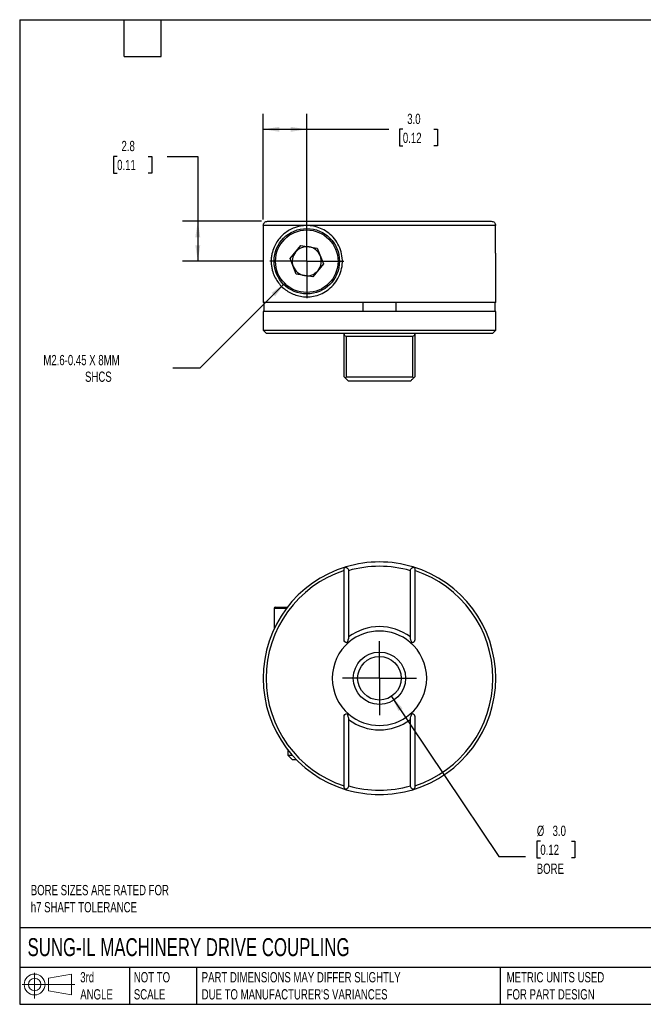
# Model space of a CAD drawing. Header units: millimetres. Extents: x 2.1 to 91, y 2.1 to 69.8.
# Tile 1 of 2: x 2.1 to 45, y 2.1 to 69.8. Entities that reach past the tile are written whole.
import ezdxf

# ---------------------------------------------------------------- set-up
doc = ezdxf.new("R2010")
doc.units = ezdxf.units.MM
doc.header["$LTSCALE"] = 0.333333
doc.linetypes.add('SLD-Center', pattern=[19.05, 15.24, -1.27, 1.27, -1.27])
doc.linetypes.add('SLD-Solid', pattern=[0])
doc.layers.add('CENTER', color=40, linetype='SLD-Center')
doc.layers.add('SLD-DEFPOINTS', color=7, linetype='Continuous')
doc.layers.add('DIMENSIONS', color=140, linetype='SLD-Solid', lineweight=25)
doc.layers.add('TEXT', color=140, linetype='SLD-Solid', lineweight=25)
doc.styles.add('SLDTEXTSTYLE0', font='TXT', dxfattribs={"width": 0.7})
doc.dimstyles.new('SLDDIMSTYLE0', dxfattribs={"dimtxt": 0.719336, "dimasz": 1.100667, "dimexe": 0, "dimexo": 0.0625, "dimgap": 0.179834, "dimtad": 0, "dimtih": 1, "dimtoh": 1, "dimdec": 1, "dimrnd": 1e-09, "dimzin": 4, "dimdsep": 46, "dimtxsty": 'SLDTEXTSTYLE0', "dimsah": 1, "dimcen": 0, "dimadec": 0, "dimazin": 1, "dimtfac": 1, "dimtdec": 1, "dimtofl": 0, "dimtmove": 0, "dimatfit": 3, "dimfxl": 0, "dimfrac": 2, "dimtolj": 1, "dimtzin": 12, "dimarcsym": 0})
doc.dimstyles.new('SLDDIMSTYLE2', dxfattribs={"dimtxt": 0.719336, "dimasz": 1.100667, "dimexe": 0, "dimexo": 0.0625, "dimgap": 0.179834, "dimtad": 0, "dimtih": 1, "dimtoh": 1, "dimdec": 1, "dimrnd": 1e-09, "dimzin": 4, "dimdsep": 46, "dimtxsty": 'SLDTEXTSTYLE0', "dimsah": 1, "dimcen": 0.09, "dimadec": 0, "dimazin": 1, "dimtfac": 1, "dimtdec": 1, "dimtofl": 0, "dimtmove": 0, "dimatfit": 3, "dimfxl": 0, "dimfrac": 2, "dimtolj": 1, "dimtzin": 12, "dimarcsym": 0})
doc.dimstyles.new('SLDDIMSTYLE3', dxfattribs={"dimtxt": 0.719336, "dimasz": 1.100667, "dimexe": 0, "dimexo": 0.0625, "dimgap": 0.179834, "dimtad": 0, "dimtih": 1, "dimtoh": 1, "dimdec": 1, "dimrnd": 1e-09, "dimzin": 12, "dimdsep": 46, "dimtxsty": 'SLDTEXTSTYLE0', "dimsah": 1, "dimcen": 0.09, "dimadec": 0, "dimazin": 3, "dimtfac": 1, "dimtdec": 1, "dimtofl": 0, "dimtmove": 0, "dimatfit": 3, "dimfxl": 0, "dimfrac": 2, "dimtolj": 1, "dimtzin": 12, "dimarcsym": 0})
doc.dimstyles.new('SLDDIMSTYLE4', dxfattribs={"dimtxt": 0.719336, "dimasz": 1.100667, "dimexe": 0, "dimexo": 0.0625, "dimgap": 0.179834, "dimtad": 0, "dimtih": 1, "dimtoh": 1, "dimdec": 1, "dimrnd": 1e-09, "dimzin": 12, "dimdsep": 46, "dimtxsty": 'SLDTEXTSTYLE0', "dimsah": 1, "dimcen": 0, "dimadec": 0, "dimazin": 3, "dimtfac": 1, "dimtdec": 1, "dimtofl": 0, "dimtmove": 0, "dimatfit": 3, "dimfxl": 0, "dimfrac": 2, "dimtolj": 1, "dimtzin": 12, "dimarcsym": 0})

# ---------------------------------------------------------------- blocks, each defined once
blk = doc.blocks.new('Block11')
at = {"color": 7, "linetype": 'SLD-Solid', "lineweight": 18}
for p, q in [((0.863, 1.77), (0.863, 0)), ((1.827, 1.389), (3.392, 1.677)), ((1.827, 0.532), (1.827, 1.389)), ((3.392, 1.677), (3.392, 0.244)), ((0, 0.961), (3.625, 0.961)), ((1.827, 0.532), (3.392, 0.244))]:
    blk.add_line(p, q, dxfattribs=at)
for radius in [0.717, 0.429]:
    blk.add_circle((0.863, 0.961), radius, dxfattribs=at)
blk = doc.blocks.new('Block12')
at = {"layer": 'SLD-DEFPOINTS'}
blk.add_blockref('Block11', (0, 0), dxfattribs=at)
blk = doc.blocks.new('_D')
at = {"layer": 'DIMENSIONS'}
for p, q in [((27.703, 23.301), (35.072, 12.289)), ((37.937, 13.334), (37.695, 13.334)), ((37.695, 13.334), (37.695, 12.191)), ((40.074, 13.334), (40.316, 13.334)), ((40.316, 13.334), (40.316, 12.191)), ((35.072, 12.289), (36.924, 12.289)), ((37.695, 12.191), (37.937, 12.191)), ((40.316, 12.191), (40.074, 12.191))]:
    blk.add_line(p, q, dxfattribs=at)
blk.add_solid([(27.703, 23.301), (28.174, 22.292), (28.455, 22.48)], dxfattribs=at)
at = {"layer": 'DIMENSIONS', "char_height": 0.7056, "attachment_point": 1, "style": 'SLDTEXTSTYLE0'}
for s, insert in [('%%c', (37.693, 14.404)), ('3.0', (38.779, 14.404)), ('0.12', (37.937, 13.1)), ('BORE', (37.688, 11.796))]:
    blk.add_mtext(s, dxfattribs=dict(at, insert=insert))
blk = doc.blocks.new('SW_CENTERMARKSYMBOL_0')
at = {"layer": 'CENTER', "color": 0}
for q in [(0, 2.54), (-2.54, 0), (0, -2.54), (2.54, 0)]:
    blk.add_line((0, 0), q, dxfattribs=at)
blk = doc.blocks.new('_D_5')
at = {"layer": 'DIMENSIONS'}
for p, q in [((8.82, 60.442), (8.579, 60.442)), ((8.579, 60.442), (8.579, 59.298)), ((10.958, 60.442), (11.199, 60.442)), ((11.199, 60.442), (11.199, 59.298)), ((12.255, 60.442), (14.372, 60.442)), ((14.372, 60.442), (14.372, 55.984)), ((8.579, 59.298), (8.82, 59.298)), ((11.199, 59.298), (10.958, 59.298)), ((18.753, 55.984), (13.313, 55.984)), ((14.372, 55.984), (14.372, 53.234)), ((18.905, 53.234), (13.313, 53.234))]:
    blk.add_line(p, q, dxfattribs=at)
for points in [[(14.372, 55.984), (14.202, 54.883), (14.541, 54.883)], [(14.372, 53.234), (14.541, 54.335), (14.202, 54.335)]]:
    blk.add_solid(points, dxfattribs=at)
at = {"layer": 'DIMENSIONS', "char_height": 0.7056, "attachment_point": 1, "style": 'SLDTEXTSTYLE0'}
for s, insert in [('2.8', (9.12, 61.512)), ('0.11', (8.82, 60.208))]:
    blk.add_mtext(s, dxfattribs=dict(at, insert=insert))
blk = doc.blocks.new('_D_6')
at = {"layer": 'DIMENSIONS'}
for p, q in [((18.876, 56.107), (18.876, 63.368)), ((21.868, 53.657), (21.868, 63.368)), ((18.876, 62.31), (21.868, 62.31)), ((21.868, 62.31), (27.504, 62.31)), ((28.479, 62.31), (28.237, 62.31)), ((28.237, 62.31), (28.237, 61.166)), ((30.616, 62.31), (30.858, 62.31)), ((30.858, 62.31), (30.858, 61.166)), ((28.237, 61.166), (28.479, 61.166)), ((30.858, 61.166), (30.616, 61.166))]:
    blk.add_line(p, q, dxfattribs=at)
for points in [[(18.876, 62.31), (19.977, 62.14), (19.977, 62.479)], [(21.868, 62.31), (20.768, 62.479), (20.768, 62.14)]]:
    blk.add_solid(points, dxfattribs=at)
at = {"layer": 'DIMENSIONS', "char_height": 0.7056, "attachment_point": 1, "style": 'SLDTEXTSTYLE0'}
for s, insert in [('3.0', (28.778, 63.38)), ('0.12', (28.479, 62.076))]:
    blk.add_mtext(s, dxfattribs=dict(at, insert=insert))
blk = doc.blocks.new('_D_7')
at = {"layer": 'DIMENSIONS'}
for p, q in [((20.348, 51.714), (14.511, 45.877)), ((14.511, 45.877), (12.659, 45.877))]:
    blk.add_line(p, q, dxfattribs=at)
blk.add_solid([(20.348, 51.714), (19.45, 51.055), (19.689, 50.816)], dxfattribs=at)
at = {"layer": 'DIMENSIONS', "attachment_point": 1, "style": 'SLDTEXTSTYLE0'}
for s, insert, char_height in [('M2.6-0.45 X 8MM', (3.743, 46.787), 0.70556), ('SHCS', (6.612, 45.643), 0.7056)]:
    blk.add_mtext(s, dxfattribs=dict(at, insert=insert, char_height=char_height))
blk = doc.blocks.new('SW_CENTERMARKSYMBOL_1')
at = {"layer": 'CENTER', "color": 0}
for q in [(0, 2.54), (-2.54, 0), (0, -2.54), (2.54, 0)]:
    blk.add_line((0, 0), q, dxfattribs=at)

msp = doc.modelspace()

# ---------------------------------------------------------------- linework, layer by layer
for p, q in [((21.868, 55.684), (18.876, 55.684)), ((18.876, 55.684), (18.876, 50.384)), ((19.176, 55.984), (34.56, 55.984)), ((34.861, 55.684), (21.868, 55.684)), ((34.861, 53.779), (34.861, 55.684)), ((20.727, 53.412), (21.452, 54.311)), ((21.452, 54.311), (22.593, 54.133)), ((22.593, 54.133), (23.009, 53.056)), ((34.868, 50.384), (34.868, 53.784)), ((21.144, 52.335), (20.727, 53.412)), ((23.009, 53.056), (22.284, 52.157)), ((22.284, 52.157), (21.144, 52.335)), ((34.868, 50.384), (18.876, 50.384)), ((18.931, 49.784), (18.931, 50.384)), ((25.75, 49.784), (25.75, 50.384)), ((27.986, 50.384), (27.986, 49.784)), ((34.805, 50.384), (34.805, 49.784)), ((18.868, 49.784), (18.868, 48.484)), ((34.868, 49.784), (18.868, 49.784)), ((34.868, 48.484), (34.868, 49.784)), ((18.868, 48.484), (19.068, 48.284)), ((18.868, 48.484), (34.868, 48.484)), ((19.068, 48.284), (24.438, 48.284)), ((24.438, 48.284), (29.298, 48.284)), ((24.438, 45.284), (24.438, 48.224)), ((29.298, 48.284), (34.668, 48.284)), ((29.298, 48.224), (29.298, 45.284)), ((34.668, 48.284), (34.868, 48.484)), ((24.581, 48.084), (29.155, 48.084)), ((24.581, 48.084), (24.581, 45.284)), ((29.155, 45.284), (29.155, 48.084)), ((24.581, 45.284), (29.155, 45.284)), ((28.998, 44.984), (24.738, 44.984)), ((24.438, 27.18), (24.438, 32.022)), ((24.738, 31.947), (24.738, 27.387)), ((28.998, 27.387), (28.998, 31.947)), ((29.298, 32.022), (29.298, 27.18)), ((19.618, 29.347), (19.618, 27.929)), ((19.77, 29.347), (19.618, 29.347)), ((19.718, 29.447), (19.863, 29.447)), ((20.468, 29.347), (19.77, 29.347)), ((19.863, 29.447), (20.544, 29.447)), ((24.438, 17.073), (24.438, 21.915)), ((24.738, 21.707), (24.738, 17.148)), ((28.998, 17.148), (28.998, 21.707)), ((29.298, 21.915), (29.298, 17.073)), ((20.568, 19.617), (20.568, 19.251)), ((20.568, 19.251), (20.872, 18.947)), ((20.568, 19.251), (20.873, 19.251)), ((20.872, 18.947), (21.155, 18.947))]:
    msp.add_line(p, q)
for centre, radius in [((21.868, 53.234), 2.25), ((21.868, 53.234), 2.15), ((26.868, 24.547), 1.8), ((26.868, 24.547), 1.5)]:
    msp.add_circle(centre, radius)
for centre, radius, start, end in [((21.868, 53.234), 1, 81.12881, 141.12881), ((21.868, 53.234), 1, 21.12881, 81.12881), ((21.868, 53.234), 1, 141.12881, 201.12881), ((21.868, 53.234), 1, 321.12881, 21.12881), ((21.868, 53.234), 1, 201.12881, 261.12881), ((21.868, 53.234), 1, 261.12881, 321.12881), ((26.868, 24.547), 8, 73.3875, 106.6125), ((26.868, 24.547), 8, 106.6125, 180), ((26.868, 24.547), 7.8, 108.15197, 251.84803), ((26.868, 24.547), 7.7, 73.94122, 106.05878), ((26.868, 24.547), 8, 286.6125, 73.3875), ((26.868, 24.547), 7.8, 288.15197, 71.84803), ((19.718, 29.347), 0.1, 90, 180), ((26.868, 24.547), 3.55, 53.1301, 126.8699), ((26.868, 24.547), 3.25, 49.73102, 130.26898), ((26.868, 24.547), 3.25, 130.26898, 229.73102), ((26.868, 24.547), 3.25, 310.26898, 49.73102), ((26.868, 24.547), 8, 180, 253.3875), ((26.868, 24.547), 3.55, 233.1301, 306.8699), ((26.868, 24.547), 3.25, 229.73102, 310.26898), ((26.868, 24.547), 7.7, 253.94122, 286.05878), ((26.868, 24.547), 8, 253.3875, 286.6125)]:
    msp.add_arc(centre, radius, start, end)
for points, knots in [([(18.876, 55.684), (18.876, 55.763), (18.908, 55.841), (19.019, 55.951), (19.097, 55.984), (19.176, 55.984)], [0, 0, 0, 0, 0.5, 0.5, 1, 1, 1, 1]), ([(21.868, 55.684), (22.021, 55.684), (22.177, 55.67), (22.491, 55.609), (22.652, 55.561), (22.969, 55.43), (23.122, 55.346), (23.418, 55.14), (23.558, 55.017), (23.808, 54.743), (23.92, 54.587), (24.105, 54.251), (24.178, 54.073), (24.282, 53.699), (24.311, 53.504), (24.323, 53.116), (24.306, 52.919), (24.226, 52.54), (24.163, 52.355), (23.997, 52.006), (23.896, 51.846), (23.659, 51.551), (23.525, 51.42), (23.24, 51.196), (23.085, 51.101), (22.617, 50.875), (22.29, 50.801), (21.826, 50.779), (21.676, 50.787), (21.388, 50.827), (21.251, 50.859), (20.987, 50.944), (20.86, 50.997), (20.624, 51.119), (20.513, 51.189), (20.304, 51.344), (20.207, 51.429), (20.024, 51.616), (19.939, 51.718), (19.784, 51.939), (19.714, 52.057), (19.59, 52.322), (19.536, 52.464), (19.473, 52.71), (19.456, 52.797), (19.43, 52.979), (19.421, 53.076), (19.417, 53.27), (19.42, 53.369), (19.438, 53.558), (19.452, 53.65), (19.506, 53.906), (19.556, 54.057), (19.672, 54.33), (19.739, 54.453), (19.961, 54.796), (20.137, 54.987), (20.44, 55.229), (20.548, 55.302), (20.779, 55.432), (20.901, 55.489), (21.284, 55.629), (21.562, 55.684), (21.868, 55.684)], [0, 0, 0, 0, 0.03125, 0.03125, 0.0625, 0.0625, 0.09375, 0.09375, 0.125, 0.125, 0.15625, 0.15625, 0.1875, 0.1875, 0.21875, 0.21875, 0.25, 0.25, 0.28125, 0.28125, 0.3125, 0.3125, 0.34375, 0.34375, 0.375, 0.375, 0.4375, 0.4375, 0.46875, 0.46875, 0.5, 0.5, 0.53125, 0.53125, 0.5625, 0.5625, 0.59375, 0.59375, 0.625, 0.625, 0.65625, 0.65625, 0.6875, 0.6875, 0.703125, 0.703125, 0.71875, 0.71875, 0.734375, 0.734375, 0.75, 0.75, 0.78125, 0.78125, 0.8125, 0.8125, 0.875, 0.875, 0.90625, 0.90625, 0.9375, 0.9375, 1, 1, 1, 1]), ([(34.56, 55.984), (34.64, 55.984), (34.717, 55.951), (34.828, 55.841), (34.861, 55.763), (34.861, 55.684)], [0, 0, 0, 0, 0.5, 0.5, 1, 1, 1, 1]), ([(24.438, 48.224), (24.438, 48.19), (24.448, 48.157), (24.494, 48.104), (24.533, 48.084), (24.581, 48.084)], [0, 0, 0, 0, 0.5, 0.5, 1, 1, 1, 1]), ([(29.155, 48.084), (29.204, 48.084), (29.243, 48.104), (29.289, 48.157), (29.298, 48.19), (29.298, 48.224)], [0, 0, 0, 0, 0.5, 0.5, 1, 1, 1, 1]), ([(24.438, 45.284), (24.438, 45.284), (24.445, 45.277), (24.474, 45.248), (24.496, 45.227), (24.52, 45.202)], [0, 0, 0, 0, 0.5, 0.5, 1, 1, 1, 1]), ([(24.52, 45.202), (24.571, 45.151), (24.623, 45.099), (24.688, 45.035), (24.706, 45.016), (24.732, 44.99), (24.738, 44.984), (24.738, 44.984)], [0, 0, 0, 0, 0.5, 0.5, 0.75, 0.75, 1, 1, 1, 1]), ([(28.998, 44.984), (28.998, 44.984), (29.005, 44.99), (29.03, 45.016), (29.049, 45.034), (29.113, 45.099), (29.165, 45.151), (29.217, 45.202)], [0, 0, 0, 0, 0.25, 0.25, 0.5, 0.5, 1, 1, 1, 1]), ([(29.217, 45.202), (29.241, 45.227), (29.262, 45.248), (29.291, 45.277), (29.298, 45.284), (29.298, 45.284)], [0, 0, 0, 0, 0.5, 0.5, 1, 1, 1, 1]), ([(24.438, 32.022), (24.438, 32.052), (24.445, 32.084), (24.474, 32.141), (24.496, 32.165), (24.52, 32.183)], [0, 0, 0, 0, 0.5, 0.5, 1, 1, 1, 1]), ([(24.52, 32.183), (24.571, 32.184), (24.623, 32.169), (24.688, 32.109), (24.706, 32.083), (24.732, 32.02), (24.738, 31.983), (24.738, 31.947)], [0, 0, 0, 0, 0.5, 0.5, 0.75, 0.75, 1, 1, 1, 1]), ([(28.998, 31.947), (28.998, 31.983), (29.005, 32.02), (29.03, 32.082), (29.049, 32.109), (29.113, 32.169), (29.165, 32.184), (29.217, 32.183)], [0, 0, 0, 0, 0.25, 0.25, 0.5, 0.5, 1, 1, 1, 1]), ([(29.217, 32.183), (29.241, 32.165), (29.262, 32.141), (29.291, 32.084), (29.298, 32.052), (29.298, 32.022)], [0, 0, 0, 0, 0.5, 0.5, 1, 1, 1, 1]), ([(24.621, 26.98), (24.576, 26.984), (24.526, 27.006), (24.456, 27.083), (24.438, 27.135), (24.438, 27.18)], [0, 0, 0, 0, 0.5, 0.5, 1, 1, 1, 1]), ([(24.738, 27.387), (24.738, 27.312), (24.722, 27.24), (24.679, 27.104), (24.652, 27.041), (24.621, 26.98)], [0, 0, 0, 0, 0.5, 0.5, 1, 1, 1, 1]), ([(29.115, 26.98), (29.085, 27.041), (29.058, 27.104), (29.015, 27.239), (28.998, 27.312), (28.998, 27.387)], [0, 0, 0, 0, 0.5, 0.5, 1, 1, 1, 1]), ([(29.298, 27.18), (29.298, 27.135), (29.281, 27.083), (29.211, 27.006), (29.16, 26.984), (29.115, 26.98)], [0, 0, 0, 0, 0.5, 0.5, 1, 1, 1, 1]), ([(24.438, 21.915), (24.438, 21.96), (24.456, 22.012), (24.526, 22.088), (24.576, 22.11), (24.621, 22.114)], [0, 0, 0, 0, 0.5, 0.5, 1, 1, 1, 1]), ([(24.621, 22.114), (24.652, 22.054), (24.679, 21.99), (24.722, 21.855), (24.738, 21.783), (24.738, 21.707)], [0, 0, 0, 0, 0.5, 0.5, 1, 1, 1, 1]), ([(28.998, 21.707), (28.998, 21.783), (29.015, 21.855), (29.058, 21.99), (29.085, 22.054), (29.115, 22.114)], [0, 0, 0, 0, 0.5, 0.5, 1, 1, 1, 1]), ([(29.115, 22.114), (29.16, 22.11), (29.211, 22.088), (29.281, 22.012), (29.298, 21.96), (29.298, 21.915)], [0, 0, 0, 0, 0.5, 0.5, 1, 1, 1, 1]), ([(24.52, 16.912), (24.496, 16.929), (24.474, 16.954), (24.445, 17.011), (24.438, 17.043), (24.438, 17.073)], [0, 0, 0, 0, 0.5, 0.5, 1, 1, 1, 1]), ([(24.738, 17.148), (24.738, 17.111), (24.732, 17.075), (24.707, 17.012), (24.688, 16.986), (24.623, 16.926), (24.571, 16.911), (24.52, 16.912)], [0, 0, 0, 0, 0.25, 0.25, 0.5, 0.5, 1, 1, 1, 1]), ([(29.217, 16.912), (29.165, 16.911), (29.113, 16.926), (29.049, 16.985), (29.03, 17.012), (29.005, 17.075), (28.998, 17.111), (28.998, 17.148)], [0, 0, 0, 0, 0.5, 0.5, 0.75, 0.75, 1, 1, 1, 1]), ([(29.298, 17.073), (29.298, 17.043), (29.291, 17.011), (29.262, 16.954), (29.241, 16.929), (29.217, 16.912)], [0, 0, 0, 0, 0.5, 0.5, 1, 1, 1, 1])]:
    msp.add_open_spline(points, degree=3, knots=knots)
for points in [[(34.868, 53.784), (34.868, 53.784), (34.866, 53.783), (34.861, 53.779)], [(24.438, 48.284), (24.438, 48.264), (24.438, 48.244), (24.438, 48.224)], [(29.298, 48.284), (29.298, 48.264), (29.298, 48.244), (29.298, 48.224)], [(24.581, 45.284), (24.559, 45.257), (24.539, 45.229), (24.52, 45.202)], [(29.217, 45.202), (29.198, 45.229), (29.177, 45.257), (29.155, 45.284)], [(24.581, 32.213), (24.559, 32.207), (24.539, 32.197), (24.52, 32.183)], [(29.217, 32.183), (29.198, 32.197), (29.177, 32.207), (29.155, 32.213)], [(24.621, 26.98), (24.679, 26.975), (24.73, 26.995), (24.768, 27.027)], [(29.115, 26.98), (29.057, 26.975), (29.007, 26.995), (28.969, 27.027)], [(24.621, 22.114), (24.679, 22.119), (24.73, 22.1), (24.768, 22.067)], [(29.115, 22.114), (29.057, 22.119), (29.007, 22.1), (28.969, 22.067)], [(24.52, 16.912), (24.539, 16.898), (24.559, 16.888), (24.581, 16.881)], [(29.155, 16.881), (29.177, 16.888), (29.198, 16.898), (29.217, 16.912)]]:
    msp.add_open_spline(points, degree=3)
at = {"layer": 'TEXT'}
for p, q in [((2.117, 69.85), (91.017, 69.85)), ((2.117, 69.85), (2.117, 2.117)), ((9.313, 67.31), (9.313, 69.85)), ((11.853, 67.31), (11.853, 69.85)), ((9.313, 67.31), (11.853, 67.31)), ((91.017, 7.375), (2.117, 7.375)), ((91.017, 4.657), (2.117, 4.657)), ((9.682, 4.657), (9.682, 2.117)), ((14.279, 4.657), (14.279, 2.117)), ((35.161, 4.657), (35.161, 2.117)), ((2.117, 2.117), (91.017, 2.117))]:
    msp.add_line(p, q, dxfattribs=at)

# ---------------------------------------------------------------- block references
at = {"layer": 'CENTER'}
for name, p in [('SW_CENTERMARKSYMBOL_1', (21.868, 53.234)), ('SW_CENTERMARKSYMBOL_0', (26.868, 24.547))]:
    msp.add_blockref(name, p, dxfattribs=at)
at = {"layer": 'SLD-DEFPOINTS'}
msp.add_blockref('Block12', (2.279, 2.518), dxfattribs=at)

# ---------------------------------------------------------------- texts
at = {"layer": 'TEXT', "attachment_point": 1, "style": 'SLDTEXTSTYLE0'}
for s, insert, char_height in [('BORE SIZES ARE RATED FOR^Jh7 SHAFT TOLERANCE', (2.88, 10.326), 0.70556), ('SUNG-IL MACHINERY DRIVE COUPLING', (2.655, 6.667), 1.23472), ('3rd^JANGLE', (6.283, 4.332), 0.7056), ('NOT TO^JSCALE', (9.969, 4.332), 0.70556), ("PART DIMENSIONS MAY DIFFER SLIGHTLY ^JDUE TO MANUFACTURER'S VARIANCES", (14.638, 4.332), 0.70556), ('METRIC UNITS USED ^JFOR PART DESIGN', (35.618, 4.332), 0.70556)]:
    msp.add_mtext(s, dxfattribs=dict(at, insert=insert, char_height=char_height))

# ---------------------------------------------------------------- dimensions: what is measured, and where the dimension line sits
at = {"layer": 'DIMENSIONS'}
for base, p1, p2, angle, dimstyle, picture, middle in [((21.868, 62.31), (18.876, 55.684), (21.868, 53.234), 0, 'SLDDIMSTYLE2', '_D_6', (29.548, 62.31)), ((14.371732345, 53.233943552), (19.176198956, 55.983943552), (19.328240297, 53.233943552), 90, 'SLDDIMSTYLE3', '_D_5', (14.371732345, 60.441705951))]:
    dim = msp.add_linear_dim(base=base, p1=p1, p2=p2, angle=angle, dimstyle=dimstyle, dxfattribs=at)
    dim.commit()
    dim.dimension.update_dxf_attribs({"geometry": picture, "text_midpoint": middle, "dimtype": 160})
dim = msp.add_diameter_dim_2p(p1=(23.389, 54.754), p2=(20.348, 51.714), text='M2.6-0.45 X 8MM\\PSHCS', dimstyle='SLDDIMSTYLE4', override={"dimpost": '<>'}, dxfattribs=at)
dim.commit()
dim.dimension.update_dxf_attribs({"geometry": '_D_7', "text_midpoint": (7.937, 45.877), "dimtype": 163})
dim = msp.add_diameter_dim_2p(p1=(26.034, 25.794), p2=(27.703, 23.301), text='<>\\PBORE', dimstyle='SLDDIMSTYLE0', dxfattribs=at)
dim.commit()
dim.dimension.update_dxf_attribs({"geometry": '_D', "text_midpoint": (39.005, 12.661), "dimtype": 163})

doc.saveas('drawing.dxf')
